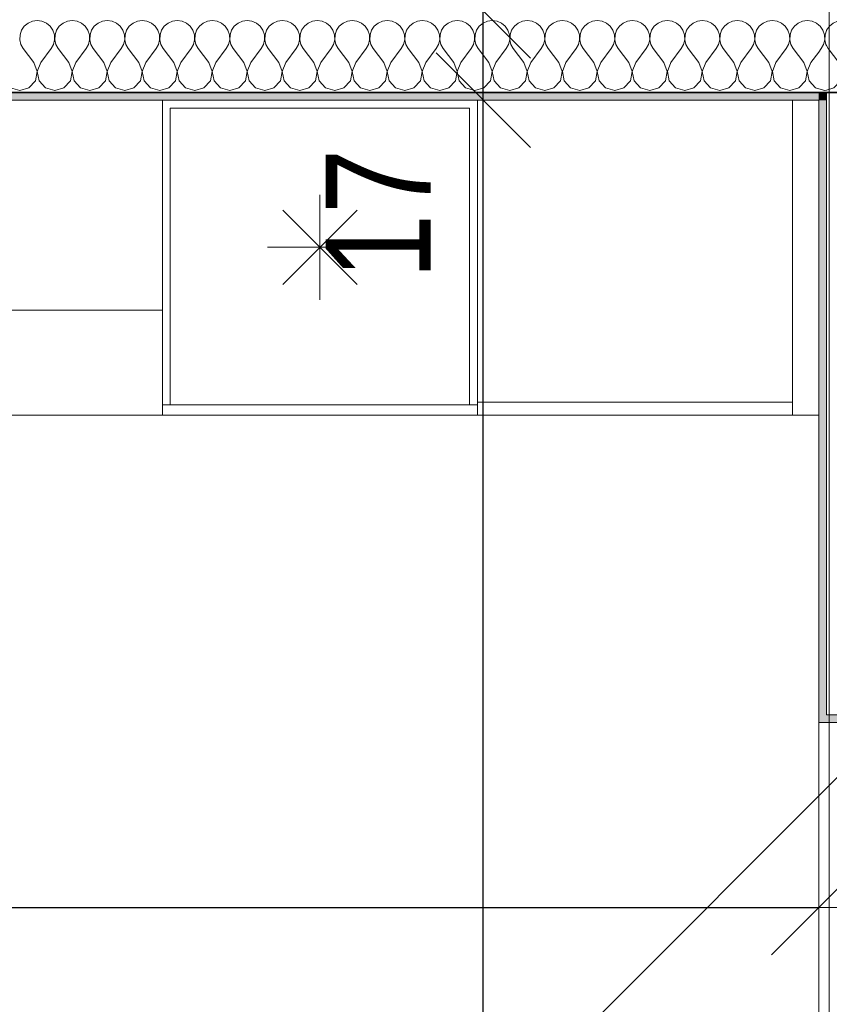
# Model space of a CAD drawing. Header units: centimetres. Extents: x -7.1 to 26.5, y -14.7 to 18.1.
# Tile 122 of 186: x 21.1 to 22.6, y 1.9 to 3.7. Entities that reach past the tile are written whole.
import ezdxf

# ---------------------------------------------------------------- set-up
doc = ezdxf.new("R2010")
doc.units = ezdxf.units.CM
doc.header["$LTSCALE"] = 10
doc.header["$PDMODE"] = 65
doc.linetypes.add('AUSGEZOGEN', pattern=[0])
for name, color, linetype in [('XR$1$010 Fenêtres', 7, 'Continuous'), ('XR$1$010 Murs extérieurs', 7, 'Continuous'), ('XR$1$010 Murs extérieurs – Lignes de séparation des couches', 7, 'Continuous'), ('XR$1$015 Murs intérieurs', 7, 'Continuous'), ('XR$1$015 Murs intérieurs – Lignes de séparation des couches', 7, 'Continuous'), ('XR$1$030 Chapes', 7, 'Continuous'), ('XR$1$065 Mobilier installé', 7, 'Continuous'), ('XR$1$080 Définition des locaux – Contour', 7, 'Continuous'), ('XR$2$105 Cotations100', 7, 'Continuous'), ('XR$3$010 Murs extérieurs – Hachures des composants', 7, 'Continuous'), ('XR$3$015 Murs intérieurs – Hachures des composants', 7, 'Continuous')]:
    doc.layers.add(name, color=color, linetype=linetype)
doc.styles.add('ARIAL', font='arial.ttf')
doc.dimstyles.new('DIMSTYLE_3', dxfattribs={"dimtxt": 0.2, "dimasz": 0.3, "dimexe": 0, "dimexo": 0, "dimgap": 0.1, "dimtad": 2, "dimrnd": 0.005, "dimzin": 4, "dimdsep": 46, "dimtxsty": 'ARIAL', "dimblk1": 'ALL_ML_STRICH', "dimblk2": 'ALL_ML_STRICH', "dimsah": 1, "dimcen": 0, "dimclrd": 7, "dimclre": 7, "dimclrt": 7, "dimadec": 0, "dimazin": 0, "dimtfac": 1, "dimtdec": 0, "dimtix": 1, "dimtmove": 2, "dimatfit": 3, "dimfxl": 0, "dimtzin": 0, "dimlwd": 0, "dimlwe": 18, "dimarcsym": 0})
doc.dimstyles.new('DIMSTYLE_7', dxfattribs={"dimtxt": 0.2, "dimasz": 0.3, "dimexe": 0, "dimexo": 0, "dimgap": 0.1, "dimtad": 2, "dimdec": 1, "dimlfac": 100, "dimrnd": 0.5, "dimzin": 4, "dimdsep": 46, "dimtxsty": 'ARIAL', "dimblk1": 'ALL_ML_STRICH', "dimblk2": 'ALL_ML_STRICH', "dimsah": 1, "dimcen": 0, "dimclrd": 7, "dimclre": 7, "dimclrt": 7, "dimadec": 0, "dimazin": 0, "dimtfac": 1, "dimtdec": 0, "dimtix": 1, "dimtmove": 2, "dimatfit": 3, "dimfxl": 0, "dimtvp": 1.2, "dimtzin": 0, "dimlwd": 0, "dimlwe": 18, "dimarcsym": 0})

# ---------------------------------------------------------------- blocks, each defined once
blk = doc.blocks.new('ALL_ML_STRICH')
at = {"color": 0, "linetype": 'ByBlock', "lineweight": -2}
for p, q in [((0, -0.5), (0, 0.5)), ((-0.3, -0.3), (0.3, 0.3)), ((-1, 0), (0.5, 0))]:
    blk.add_line(p, q, dxfattribs=at)
blk = doc.blocks.new('*D156')
at = {"layer": 'DEFPOINTS', "color": 7, "linetype": 'AUSGEZOGEN', "lineweight": 18, "transparency": 16777216}
for p in [(18.6318, 2.3555), (22.6218, 2.1433), (18.6318, 2.0461)]:
    blk.add_point(p, dxfattribs=at)
at = {"layer": 'XR$2$105 Cotations100', "color": 7, "linetype": 'AUSGEZOGEN', "lineweight": -2, "transparency": 16777216}
for p, q in [((18.6318, 2.6261), (18.6318, 2.0461)), ((18.6318, 2.0461), (22.6218, 2.0461)), ((22.6218, 2.0461), (22.6218, 2.0461))]:
    blk.add_line(p, q, dxfattribs=at)
at = {"layer": 'XR$2$105 Cotations100', "color": 7, "linetype": 'AUSGEZOGEN', "lineweight": 18, "transparency": 16777216, "xscale": 0.3, "yscale": 0.3, "zscale": 0.3, "rotation": 180}
blk.add_blockref('ALL_ML_STRICH', (18.6318, 2.0461), dxfattribs=at)
at = {"layer": 'XR$2$105 Cotations100', "color": 7, "linetype": 'AUSGEZOGEN', "lineweight": 18, "transparency": 16777216, "xscale": 0.3, "yscale": 0.3, "zscale": 0.3}
blk.add_blockref('ALL_ML_STRICH', (22.6218, 2.0461), dxfattribs=at)
at = {"layer": 'XR$2$105 Cotations100', "color": 7, "linetype": 'AUSGEZOGEN', "lineweight": 18, "transparency": 16777216, "insert": (20.6382, 2.2496), "char_height": 0.2, "width": 0.64, "attachment_point": 5, "style": 'ARIAL'}
blk.add_mtext('\\W0.80;\\A1;{\\A1;{3.99\\H0.132000;\\S^ ;}}', dxfattribs=at)
blk = doc.blocks.new('*D214')
at = {"layer": 'DEFPOINTS', "color": 7, "linetype": 'AUSGEZOGEN', "lineweight": 18, "transparency": 16777216}
for p in [(22.1052, 3.5835), (21.983, -3.6465), (22.0994, -3.6465)]:
    blk.add_point(p, dxfattribs=at)
at = {"layer": 'XR$2$105 Cotations100', "color": 7, "linetype": 'AUSGEZOGEN', "lineweight": -2, "transparency": 16777216}
for p, q in [((21.983, 3.5835), (21.983, 3.5835)), ((21.983, -3.6465), (21.983, 3.5835)), ((21.983, -3.6465), (21.983, -3.6465))]:
    blk.add_line(p, q, dxfattribs=at)
at = {"layer": 'XR$2$105 Cotations100', "color": 7, "linetype": 'AUSGEZOGEN', "lineweight": 18, "transparency": 16777216, "xscale": 0.3, "yscale": 0.3, "zscale": 0.3}
for p, rotation in [((21.983, 3.5835), 90), ((21.983, -3.6465), 270)]:
    blk.add_blockref('ALL_ML_STRICH', p, dxfattribs=dict(at, rotation=rotation))
at = {"layer": 'XR$2$105 Cotations100', "color": 7, "linetype": 'AUSGEZOGEN', "lineweight": 18, "transparency": 16777216, "insert": (21.7795, -0.0199), "char_height": 0.2, "width": 0.64, "attachment_point": 5, "rotation": 90, "style": 'ARIAL'}
blk.add_mtext('\\W0.80;\\A1;{\\A1;{7.23\\H0.132000;\\S^ ;}}', dxfattribs=at)
blk = doc.blocks.new('*D215')
at = {"layer": 'DEFPOINTS', "color": 7, "linetype": 'AUSGEZOGEN', "lineweight": 18, "transparency": 16777216}
for p in [(22.1359, 3.7535), (21.983, 3.5835), (22.1052, 3.5835)]:
    blk.add_point(p, dxfattribs=at)
at = {"layer": 'XR$2$105 Cotations100', "color": 7, "linetype": 'AUSGEZOGEN', "lineweight": -2, "transparency": 16777216}
for p, q in [((21.983, 3.7535), (21.983, 3.7535)), ((21.983, 3.5835), (21.983, 3.7535)), ((21.983, 3.5835), (21.983, 3.5835))]:
    blk.add_line(p, q, dxfattribs=at)
at = {"layer": 'XR$2$105 Cotations100', "color": 7, "linetype": 'AUSGEZOGEN', "lineweight": 18, "transparency": 16777216, "xscale": 0.3, "yscale": 0.3, "zscale": 0.3}
for p, rotation in [((21.983, 3.7535), 90), ((21.983, 3.5835), 270)]:
    blk.add_blockref('ALL_ML_STRICH', p, dxfattribs=dict(at, rotation=rotation))
at = {"layer": 'XR$2$105 Cotations100', "color": 7, "linetype": 'AUSGEZOGEN', "lineweight": 18, "transparency": 16777216, "insert": (21.783, 3.367), "char_height": 0.2, "width": 0.64, "attachment_point": 5, "rotation": 90, "style": 'ARIAL'}
blk.add_mtext('\\W0.80;\\A1;{\\A1;{17\\H0.132000;\\S^ ;}}', dxfattribs=at)
blk = doc.blocks.new('*D216')
at = {"layer": 'DEFPOINTS', "color": 7, "linetype": 'AUSGEZOGEN', "lineweight": 18, "transparency": 16777216}
for p in [(22.0127, 6.6135), (21.983, 3.7535), (22.1359, 3.7535)]:
    blk.add_point(p, dxfattribs=at)
at = {"layer": 'XR$2$105 Cotations100', "color": 7, "linetype": 'AUSGEZOGEN', "lineweight": -2, "transparency": 16777216}
for p, q in [((21.983, 6.6135), (21.983, 6.6135)), ((21.983, 3.7535), (21.983, 6.6135)), ((21.983, 3.7535), (21.983, 3.7535))]:
    blk.add_line(p, q, dxfattribs=at)
at = {"layer": 'XR$2$105 Cotations100', "color": 7, "linetype": 'AUSGEZOGEN', "lineweight": 18, "transparency": 16777216, "xscale": 0.3, "yscale": 0.3, "zscale": 0.3}
for p, rotation in [((21.983, 6.6135), 90), ((21.983, 3.7535), 270)]:
    blk.add_blockref('ALL_ML_STRICH', p, dxfattribs=dict(at, rotation=rotation))
at = {"layer": 'XR$2$105 Cotations100', "color": 7, "linetype": 'AUSGEZOGEN', "lineweight": 18, "transparency": 16777216, "insert": (21.7796, 5.1951), "char_height": 0.2, "width": 0.64, "attachment_point": 5, "rotation": 90, "style": 'ARIAL'}
blk.add_mtext('\\W0.80;\\A1;{\\A1;{2.86\\H0.132000;\\S^ ;}}', dxfattribs=at)
blk = doc.blocks.new('COMPLEXOBJECT_226')
at = {"layer": 'XR$3$015 Murs intérieurs – Hachures des composants', "color": 8, "linetype": 'AUSGEZOGEN', "lineweight": 13, "transparency": 33554687}
for p, q in [((22.6246, 3.7243), (22.6218, 3.7267)), ((22.6298, 3.7167), (22.6246, 3.7243)), ((22.6328, 3.708), (22.6298, 3.7167)), ((22.6368, 3.7165), (22.6339, 3.708)), ((22.6311, 3.6899), (22.6332, 3.6988)), ((22.6332, 3.6988), (22.6328, 3.708)), ((22.6339, 3.708), (22.6335, 3.6988)), ((22.6335, 3.6988), (22.6355, 3.6899)), ((22.6218, 3.6753), (22.6267, 3.6818)), ((22.6267, 3.6818), (22.6311, 3.6899)), ((22.6355, 3.6899), (22.6368, 3.6877)), ((22.6218, 3.6051), (22.6333, 3.6018)), ((22.6333, 3.6018), (22.6368, 3.6028))]:
    blk.add_line(p, q, dxfattribs=at)
blk = doc.blocks.new('COMPLEXOBJECT_227')
at = {"layer": 'XR$3$015 Murs intérieurs – Hachures des composants', "color": 8, "linetype": 'AUSGEZOGEN', "lineweight": 13, "transparency": 33554687}
for p, q in [((22.6576, 3.7339), (22.6491, 3.7302)), ((22.6667, 3.7352), (22.6576, 3.7339)), ((22.6758, 3.7339), (22.6667, 3.7352)), ((22.6768, 3.7335), (22.6758, 3.7339)), ((22.6369, 3.7167), (22.6368, 3.7165)), ((22.6421, 3.7243), (22.6369, 3.7167)), ((22.6491, 3.7302), (22.6421, 3.7243)), ((22.6368, 3.6877), (22.64, 3.6818)), ((22.66, 3.6552), (22.64, 3.6818)), ((22.6733, 3.6552), (22.6768, 3.6597)), ((22.6665, 3.6382), (22.66, 3.6552)), ((22.6631, 3.6203), (22.6665, 3.6382)), ((22.6733, 3.6552), (22.6668, 3.6382)), ((22.6668, 3.6382), (22.6702, 3.6203)), ((22.6509, 3.6068), (22.6631, 3.6203)), ((22.6702, 3.6203), (22.6768, 3.6131)), ((22.6368, 3.6028), (22.6509, 3.6068))]:
    blk.add_line(p, q, dxfattribs=at)
blk = doc.blocks.new('COMPLEXOBJECT_229')
at = {"layer": 'XR$3$015 Murs intérieurs – Hachures des composants', "color": 8, "linetype": 'AUSGEZOGEN', "lineweight": 13, "transparency": 33554687}
for p, q in [((21.1242, 3.7339), (21.1158, 3.7302)), ((21.1333, 3.7352), (21.1242, 3.7339)), ((21.1424, 3.7339), (21.1333, 3.7352)), ((21.1509, 3.7302), (21.1424, 3.7339)), ((21.1909, 3.7339), (21.1825, 3.7302)), ((21.2, 3.7352), (21.1909, 3.7339)), ((21.2091, 3.7339), (21.2, 3.7352)), ((21.2175, 3.7302), (21.2091, 3.7339)), ((21.2576, 3.7339), (21.2491, 3.7302)), ((21.2667, 3.7352), (21.2576, 3.7339)), ((21.2758, 3.7339), (21.2667, 3.7352)), ((21.2842, 3.7302), (21.2758, 3.7339)), ((21.3242, 3.7339), (21.3158, 3.7302)), ((21.3333, 3.7352), (21.3242, 3.7339)), ((21.3424, 3.7339), (21.3333, 3.7352)), ((21.3509, 3.7302), (21.3424, 3.7339)), ((21.3909, 3.7339), (21.3825, 3.7302)), ((21.4, 3.7352), (21.3909, 3.7339)), ((21.4091, 3.7339), (21.4, 3.7352)), ((21.4175, 3.7302), (21.4091, 3.7339)), ((21.4576, 3.7339), (21.4491, 3.7302)), ((21.4667, 3.7352), (21.4576, 3.7339)), ((21.4758, 3.7339), (21.4667, 3.7352)), ((21.4842, 3.7302), (21.4758, 3.7339)), ((21.5242, 3.7339), (21.5158, 3.7302)), ((21.5333, 3.7352), (21.5242, 3.7339)), ((21.5424, 3.7339), (21.5333, 3.7352)), ((21.5509, 3.7302), (21.5424, 3.7339)), ((21.5909, 3.7339), (21.5825, 3.7302)), ((21.6, 3.7352), (21.5909, 3.7339)), ((21.6091, 3.7339), (21.6, 3.7352)), ((21.6175, 3.7302), (21.6091, 3.7339)), ((21.6576, 3.7339), (21.6491, 3.7302)), ((21.6667, 3.7352), (21.6576, 3.7339)), ((21.6758, 3.7339), (21.6667, 3.7352)), ((21.6842, 3.7302), (21.6758, 3.7339)), ((21.7242, 3.7339), (21.7158, 3.7302)), ((21.7333, 3.7352), (21.7242, 3.7339)), ((21.7424, 3.7339), (21.7333, 3.7352)), ((21.7509, 3.7302), (21.7424, 3.7339)), ((21.7909, 3.7339), (21.7825, 3.7302)), ((21.8, 3.7352), (21.7909, 3.7339)), ((21.8091, 3.7339), (21.8, 3.7352)), ((21.8175, 3.7302), (21.8091, 3.7339)), ((21.8576, 3.7339), (21.8491, 3.7302)), ((21.8667, 3.7352), (21.8576, 3.7339)), ((21.8758, 3.7339), (21.8667, 3.7352)), ((21.8842, 3.7302), (21.8758, 3.7339)), ((21.9242, 3.7339), (21.9158, 3.7302)), ((21.9333, 3.7352), (21.9242, 3.7339)), ((21.9424, 3.7339), (21.9333, 3.7352)), ((21.9509, 3.7302), (21.9424, 3.7339)), ((21.9909, 3.7339), (21.9825, 3.7302)), ((22, 3.7352), (21.9909, 3.7339)), ((22.0091, 3.7339), (22, 3.7352)), ((22.0175, 3.7302), (22.0091, 3.7339)), ((22.0576, 3.7339), (22.0491, 3.7302)), ((22.0667, 3.7352), (22.0576, 3.7339)), ((22.0758, 3.7339), (22.0667, 3.7352)), ((22.0842, 3.7302), (22.0758, 3.7339)), ((22.1242, 3.7339), (22.1158, 3.7302)), ((22.1333, 3.7352), (22.1242, 3.7339)), ((22.1424, 3.7339), (22.1333, 3.7352)), ((22.1509, 3.7302), (22.1424, 3.7339)), ((22.1909, 3.7339), (22.1825, 3.7302)), ((22.2, 3.7352), (22.1909, 3.7339)), ((22.2091, 3.7339), (22.2, 3.7352)), ((22.2175, 3.7302), (22.2091, 3.7339)), ((22.2576, 3.7339), (22.2491, 3.7302)), ((22.2667, 3.7352), (22.2576, 3.7339)), ((22.2758, 3.7339), (22.2667, 3.7352)), ((22.2842, 3.7302), (22.2758, 3.7339)), ((22.3242, 3.7339), (22.3158, 3.7302)), ((22.3333, 3.7352), (22.3242, 3.7339)), ((22.3424, 3.7339), (22.3333, 3.7352)), ((22.3509, 3.7302), (22.3424, 3.7339)), ((22.3909, 3.7339), (22.3825, 3.7302)), ((22.4, 3.7352), (22.3909, 3.7339)), ((22.4091, 3.7339), (22.4, 3.7352)), ((22.4175, 3.7302), (22.4091, 3.7339)), ((22.4576, 3.7339), (22.4491, 3.7302)), ((22.4667, 3.7352), (22.4576, 3.7339)), ((22.4758, 3.7339), (22.4667, 3.7352)), ((22.4842, 3.7302), (22.4758, 3.7339)), ((22.5242, 3.7339), (22.5158, 3.7302)), ((22.5333, 3.7352), (22.5242, 3.7339)), ((22.5424, 3.7339), (22.5333, 3.7352)), ((22.5509, 3.7302), (22.5424, 3.7339)), ((22.5909, 3.7339), (22.5825, 3.7302)), ((22.6, 3.7352), (22.5909, 3.7339)), ((22.6091, 3.7339), (22.6, 3.7352)), ((22.6175, 3.7302), (22.6091, 3.7339)), ((21.1035, 3.7167), (21.1006, 3.708)), ((21.1087, 3.7243), (21.1035, 3.7167)), ((21.1158, 3.7302), (21.1087, 3.7243)), ((21.1579, 3.7243), (21.1509, 3.7302)), ((21.1631, 3.7167), (21.1579, 3.7243)), ((21.1661, 3.708), (21.1631, 3.7167)), ((21.1702, 3.7167), (21.1672, 3.708)), ((21.1754, 3.7243), (21.1702, 3.7167)), ((21.1825, 3.7302), (21.1754, 3.7243)), ((21.2246, 3.7243), (21.2175, 3.7302)), ((21.2298, 3.7167), (21.2246, 3.7243)), ((21.2328, 3.708), (21.2298, 3.7167)), ((21.2369, 3.7167), (21.2339, 3.708)), ((21.2421, 3.7243), (21.2369, 3.7167)), ((21.2491, 3.7302), (21.2421, 3.7243)), ((21.2913, 3.7243), (21.2842, 3.7302)), ((21.2965, 3.7167), (21.2913, 3.7243)), ((21.2994, 3.708), (21.2965, 3.7167)), ((21.3035, 3.7167), (21.3006, 3.708)), ((21.3087, 3.7243), (21.3035, 3.7167)), ((21.3158, 3.7302), (21.3087, 3.7243)), ((21.3579, 3.7243), (21.3509, 3.7302)), ((21.3631, 3.7167), (21.3579, 3.7243)), ((21.3661, 3.708), (21.3631, 3.7167)), ((21.3702, 3.7167), (21.3672, 3.708)), ((21.3754, 3.7243), (21.3702, 3.7167)), ((21.3825, 3.7302), (21.3754, 3.7243)), ((21.4246, 3.7243), (21.4175, 3.7302)), ((21.4298, 3.7167), (21.4246, 3.7243)), ((21.4328, 3.708), (21.4298, 3.7167)), ((21.4369, 3.7167), (21.4339, 3.708)), ((21.4421, 3.7243), (21.4369, 3.7167)), ((21.4491, 3.7302), (21.4421, 3.7243)), ((21.4913, 3.7243), (21.4842, 3.7302)), ((21.4965, 3.7167), (21.4913, 3.7243)), ((21.4994, 3.708), (21.4965, 3.7167)), ((21.5035, 3.7167), (21.5006, 3.708)), ((21.5087, 3.7243), (21.5035, 3.7167)), ((21.5158, 3.7302), (21.5087, 3.7243)), ((21.5579, 3.7243), (21.5509, 3.7302)), ((21.5631, 3.7167), (21.5579, 3.7243)), ((21.5661, 3.708), (21.5631, 3.7167)), ((21.5702, 3.7167), (21.5672, 3.708)), ((21.5754, 3.7243), (21.5702, 3.7167)), ((21.5825, 3.7302), (21.5754, 3.7243)), ((21.6246, 3.7243), (21.6175, 3.7302)), ((21.6298, 3.7167), (21.6246, 3.7243)), ((21.6328, 3.708), (21.6298, 3.7167)), ((21.6369, 3.7167), (21.6339, 3.708)), ((21.6421, 3.7243), (21.6369, 3.7167)), ((21.6491, 3.7302), (21.6421, 3.7243)), ((21.6913, 3.7243), (21.6842, 3.7302)), ((21.6965, 3.7167), (21.6913, 3.7243)), ((21.6994, 3.708), (21.6965, 3.7167)), ((21.7035, 3.7167), (21.7006, 3.708)), ((21.7087, 3.7243), (21.7035, 3.7167)), ((21.7158, 3.7302), (21.7087, 3.7243)), ((21.7579, 3.7243), (21.7509, 3.7302)), ((21.7631, 3.7167), (21.7579, 3.7243)), ((21.7661, 3.708), (21.7631, 3.7167)), ((21.7702, 3.7167), (21.7672, 3.708)), ((21.7754, 3.7243), (21.7702, 3.7167)), ((21.7825, 3.7302), (21.7754, 3.7243)), ((21.8246, 3.7243), (21.8175, 3.7302)), ((21.8298, 3.7167), (21.8246, 3.7243)), ((21.8328, 3.708), (21.8298, 3.7167)), ((21.8369, 3.7167), (21.8339, 3.708)), ((21.8421, 3.7243), (21.8369, 3.7167)), ((21.8491, 3.7302), (21.8421, 3.7243)), ((21.8913, 3.7243), (21.8842, 3.7302)), ((21.8965, 3.7167), (21.8913, 3.7243)), ((21.8994, 3.708), (21.8965, 3.7167)), ((21.9035, 3.7167), (21.9006, 3.708)), ((21.9087, 3.7243), (21.9035, 3.7167)), ((21.9158, 3.7302), (21.9087, 3.7243)), ((21.9579, 3.7243), (21.9509, 3.7302)), ((21.9631, 3.7167), (21.9579, 3.7243)), ((21.9661, 3.708), (21.9631, 3.7167)), ((21.9702, 3.7167), (21.9672, 3.708)), ((21.9754, 3.7243), (21.9702, 3.7167)), ((21.9825, 3.7302), (21.9754, 3.7243)), ((22.0246, 3.7243), (22.0175, 3.7302)), ((22.0298, 3.7167), (22.0246, 3.7243)), ((22.0328, 3.708), (22.0298, 3.7167)), ((22.0369, 3.7167), (22.0339, 3.708)), ((22.0421, 3.7243), (22.0369, 3.7167)), ((22.0491, 3.7302), (22.0421, 3.7243)), ((22.0913, 3.7243), (22.0842, 3.7302)), ((22.0965, 3.7167), (22.0913, 3.7243)), ((22.0994, 3.708), (22.0965, 3.7167)), ((22.1035, 3.7167), (22.1006, 3.708)), ((22.1087, 3.7243), (22.1035, 3.7167)), ((22.1158, 3.7302), (22.1087, 3.7243)), ((22.1579, 3.7243), (22.1509, 3.7302)), ((22.1631, 3.7167), (22.1579, 3.7243)), ((22.1661, 3.708), (22.1631, 3.7167)), ((22.1702, 3.7167), (22.1672, 3.708)), ((22.1754, 3.7243), (22.1702, 3.7167)), ((22.1825, 3.7302), (22.1754, 3.7243)), ((22.2246, 3.7243), (22.2175, 3.7302)), ((22.2298, 3.7167), (22.2246, 3.7243)), ((22.2328, 3.708), (22.2298, 3.7167)), ((22.2369, 3.7167), (22.2339, 3.708)), ((22.2421, 3.7243), (22.2369, 3.7167)), ((22.2491, 3.7302), (22.2421, 3.7243)), ((22.2913, 3.7243), (22.2842, 3.7302)), ((22.2965, 3.7167), (22.2913, 3.7243)), ((22.2994, 3.708), (22.2965, 3.7167)), ((22.3035, 3.7167), (22.3006, 3.708)), ((22.3087, 3.7243), (22.3035, 3.7167)), ((22.3158, 3.7302), (22.3087, 3.7243)), ((22.3579, 3.7243), (22.3509, 3.7302)), ((22.3631, 3.7167), (22.3579, 3.7243)), ((22.3661, 3.708), (22.3631, 3.7167)), ((22.3702, 3.7167), (22.3672, 3.708)), ((22.3754, 3.7243), (22.3702, 3.7167)), ((22.3825, 3.7302), (22.3754, 3.7243)), ((22.4246, 3.7243), (22.4175, 3.7302)), ((22.4298, 3.7167), (22.4246, 3.7243)), ((22.4328, 3.708), (22.4298, 3.7167)), ((22.4369, 3.7167), (22.4339, 3.708)), ((22.4421, 3.7243), (22.4369, 3.7167)), ((22.4491, 3.7302), (22.4421, 3.7243)), ((22.4913, 3.7243), (22.4842, 3.7302)), ((22.4965, 3.7167), (22.4913, 3.7243)), ((22.4994, 3.708), (22.4965, 3.7167)), ((22.5035, 3.7167), (22.5006, 3.708)), ((22.5087, 3.7243), (22.5035, 3.7167)), ((22.5158, 3.7302), (22.5087, 3.7243)), ((22.5579, 3.7243), (22.5509, 3.7302)), ((22.5631, 3.7167), (22.5579, 3.7243)), ((22.5661, 3.708), (22.5631, 3.7167)), ((22.5702, 3.7167), (22.5672, 3.708)), ((22.5754, 3.7243), (22.5702, 3.7167)), ((22.5825, 3.7302), (22.5754, 3.7243)), ((22.6218, 3.7267), (22.6175, 3.7302)), ((21.1006, 3.708), (21.1001, 3.6988)), ((21.1001, 3.6988), (21.1022, 3.6899)), ((21.1645, 3.6899), (21.1665, 3.6988)), ((21.1665, 3.6988), (21.1661, 3.708)), ((21.1672, 3.708), (21.1668, 3.6988)), ((21.1668, 3.6988), (21.1689, 3.6899)), ((21.2311, 3.6899), (21.2332, 3.6988)), ((21.2332, 3.6988), (21.2328, 3.708)), ((21.2339, 3.708), (21.2335, 3.6988)), ((21.2335, 3.6988), (21.2355, 3.6899)), ((21.2978, 3.6899), (21.2999, 3.6988)), ((21.2999, 3.6988), (21.2994, 3.708)), ((21.3006, 3.708), (21.3001, 3.6988)), ((21.3001, 3.6988), (21.3022, 3.6899)), ((21.3645, 3.6899), (21.3665, 3.6988)), ((21.3665, 3.6988), (21.3661, 3.708)), ((21.3672, 3.708), (21.3668, 3.6988)), ((21.3668, 3.6988), (21.3689, 3.6899)), ((21.4311, 3.6899), (21.4332, 3.6988)), ((21.4332, 3.6988), (21.4328, 3.708)), ((21.4339, 3.708), (21.4335, 3.6988)), ((21.4335, 3.6988), (21.4355, 3.6899)), ((21.4978, 3.6899), (21.4999, 3.6988)), ((21.4999, 3.6988), (21.4994, 3.708)), ((21.5006, 3.708), (21.5001, 3.6988)), ((21.5001, 3.6988), (21.5022, 3.6899)), ((21.5645, 3.6899), (21.5665, 3.6988)), ((21.5665, 3.6988), (21.5661, 3.708)), ((21.5672, 3.708), (21.5668, 3.6988)), ((21.5668, 3.6988), (21.5689, 3.6899)), ((21.6311, 3.6899), (21.6332, 3.6988)), ((21.6332, 3.6988), (21.6328, 3.708)), ((21.6339, 3.708), (21.6335, 3.6988)), ((21.6335, 3.6988), (21.6355, 3.6899)), ((21.6978, 3.6899), (21.6999, 3.6988)), ((21.6999, 3.6988), (21.6994, 3.708)), ((21.7006, 3.708), (21.7001, 3.6988)), ((21.7001, 3.6988), (21.7022, 3.6899)), ((21.7645, 3.6899), (21.7665, 3.6988)), ((21.7665, 3.6988), (21.7661, 3.708)), ((21.7672, 3.708), (21.7668, 3.6988)), ((21.7668, 3.6988), (21.7689, 3.6899)), ((21.8311, 3.6899), (21.8332, 3.6988)), ((21.8332, 3.6988), (21.8328, 3.708)), ((21.8339, 3.708), (21.8335, 3.6988)), ((21.8335, 3.6988), (21.8355, 3.6899)), ((21.8978, 3.6899), (21.8999, 3.6988)), ((21.8999, 3.6988), (21.8994, 3.708)), ((21.9006, 3.708), (21.9001, 3.6988)), ((21.9001, 3.6988), (21.9022, 3.6899)), ((21.9645, 3.6899), (21.9665, 3.6988)), ((21.9665, 3.6988), (21.9661, 3.708)), ((21.9672, 3.708), (21.9668, 3.6988)), ((21.9668, 3.6988), (21.9689, 3.6899)), ((22.0311, 3.6899), (22.0332, 3.6988)), ((22.0332, 3.6988), (22.0328, 3.708)), ((22.0339, 3.708), (22.0335, 3.6988)), ((22.0335, 3.6988), (22.0355, 3.6899)), ((22.0978, 3.6899), (22.0999, 3.6988)), ((22.0999, 3.6988), (22.0994, 3.708)), ((22.1006, 3.708), (22.1001, 3.6988)), ((22.1001, 3.6988), (22.1022, 3.6899)), ((22.1645, 3.6899), (22.1665, 3.6988)), ((22.1665, 3.6988), (22.1661, 3.708)), ((22.1672, 3.708), (22.1668, 3.6988)), ((22.1668, 3.6988), (22.1689, 3.6899)), ((22.2311, 3.6899), (22.2332, 3.6988)), ((22.2332, 3.6988), (22.2328, 3.708)), ((22.2339, 3.708), (22.2335, 3.6988)), ((22.2335, 3.6988), (22.2355, 3.6899)), ((22.2978, 3.6899), (22.2999, 3.6988)), ((22.2999, 3.6988), (22.2994, 3.708)), ((22.3006, 3.708), (22.3001, 3.6988)), ((22.3001, 3.6988), (22.3022, 3.6899)), ((22.3645, 3.6899), (22.3665, 3.6988)), ((22.3665, 3.6988), (22.3661, 3.708)), ((22.3672, 3.708), (22.3668, 3.6988)), ((22.3668, 3.6988), (22.3689, 3.6899)), ((22.4311, 3.6899), (22.4332, 3.6988)), ((22.4332, 3.6988), (22.4328, 3.708)), ((22.4339, 3.708), (22.4335, 3.6988)), ((22.4335, 3.6988), (22.4355, 3.6899)), ((22.4978, 3.6899), (22.4999, 3.6988)), ((22.4999, 3.6988), (22.4994, 3.708)), ((22.5006, 3.708), (22.5001, 3.6988)), ((22.5001, 3.6988), (22.5022, 3.6899)), ((22.5645, 3.6899), (22.5665, 3.6988)), ((22.5665, 3.6988), (22.5661, 3.708)), ((22.5672, 3.708), (22.5668, 3.6988)), ((22.5668, 3.6988), (22.5689, 3.6899)), ((21.1022, 3.6899), (21.1067, 3.6818)), ((21.1267, 3.6552), (21.1067, 3.6818)), ((21.14, 3.6552), (21.16, 3.6818)), ((21.16, 3.6818), (21.1645, 3.6899)), ((21.1689, 3.6899), (21.1733, 3.6818)), ((21.1933, 3.6552), (21.1733, 3.6818)), ((21.2067, 3.6552), (21.2267, 3.6818)), ((21.2267, 3.6818), (21.2311, 3.6899)), ((21.2355, 3.6899), (21.24, 3.6818)), ((21.26, 3.6552), (21.24, 3.6818)), ((21.2733, 3.6552), (21.2933, 3.6818)), ((21.2933, 3.6818), (21.2978, 3.6899)), ((21.3022, 3.6899), (21.3067, 3.6818)), ((21.3267, 3.6552), (21.3067, 3.6818)), ((21.34, 3.6552), (21.36, 3.6818)), ((21.36, 3.6818), (21.3645, 3.6899)), ((21.3689, 3.6899), (21.3733, 3.6818)), ((21.3933, 3.6552), (21.3733, 3.6818)), ((21.4067, 3.6552), (21.4267, 3.6818)), ((21.4267, 3.6818), (21.4311, 3.6899)), ((21.4355, 3.6899), (21.44, 3.6818)), ((21.46, 3.6552), (21.44, 3.6818)), ((21.4733, 3.6552), (21.4933, 3.6818)), ((21.4933, 3.6818), (21.4978, 3.6899)), ((21.5022, 3.6899), (21.5067, 3.6818)), ((21.5267, 3.6552), (21.5067, 3.6818)), ((21.54, 3.6552), (21.56, 3.6818)), ((21.56, 3.6818), (21.5645, 3.6899)), ((21.5689, 3.6899), (21.5733, 3.6818)), ((21.5933, 3.6552), (21.5733, 3.6818)), ((21.6067, 3.6552), (21.6267, 3.6818)), ((21.6267, 3.6818), (21.6311, 3.6899)), ((21.6355, 3.6899), (21.64, 3.6818)), ((21.66, 3.6552), (21.64, 3.6818)), ((21.6733, 3.6552), (21.6933, 3.6818)), ((21.6933, 3.6818), (21.6978, 3.6899)), ((21.7022, 3.6899), (21.7067, 3.6818)), ((21.7267, 3.6552), (21.7067, 3.6818)), ((21.74, 3.6552), (21.76, 3.6818)), ((21.76, 3.6818), (21.7645, 3.6899)), ((21.7689, 3.6899), (21.7733, 3.6818)), ((21.7933, 3.6552), (21.7733, 3.6818)), ((21.8067, 3.6552), (21.8267, 3.6818)), ((21.8267, 3.6818), (21.8311, 3.6899)), ((21.8355, 3.6899), (21.84, 3.6818)), ((21.86, 3.6552), (21.84, 3.6818)), ((21.8733, 3.6552), (21.8933, 3.6818)), ((21.8933, 3.6818), (21.8978, 3.6899)), ((21.9022, 3.6899), (21.9067, 3.6818)), ((21.9267, 3.6552), (21.9067, 3.6818)), ((21.94, 3.6552), (21.96, 3.6818)), ((21.96, 3.6818), (21.9645, 3.6899)), ((21.9689, 3.6899), (21.9733, 3.6818)), ((21.9933, 3.6552), (21.9733, 3.6818)), ((22.0067, 3.6552), (22.0267, 3.6818)), ((22.0267, 3.6818), (22.0311, 3.6899)), ((22.0355, 3.6899), (22.04, 3.6818)), ((22.06, 3.6552), (22.04, 3.6818)), ((22.0733, 3.6552), (22.0933, 3.6818)), ((22.0933, 3.6818), (22.0978, 3.6899)), ((22.1022, 3.6899), (22.1067, 3.6818)), ((22.1267, 3.6552), (22.1067, 3.6818)), ((22.14, 3.6552), (22.16, 3.6818)), ((22.16, 3.6818), (22.1645, 3.6899)), ((22.1689, 3.6899), (22.1733, 3.6818)), ((22.1933, 3.6552), (22.1733, 3.6818)), ((22.2067, 3.6552), (22.2267, 3.6818)), ((22.2267, 3.6818), (22.2311, 3.6899)), ((22.2355, 3.6899), (22.24, 3.6818)), ((22.26, 3.6552), (22.24, 3.6818)), ((22.2733, 3.6552), (22.2933, 3.6818)), ((22.2933, 3.6818), (22.2978, 3.6899)), ((22.3022, 3.6899), (22.3067, 3.6818)), ((22.3267, 3.6552), (22.3067, 3.6818)), ((22.34, 3.6552), (22.36, 3.6818)), ((22.36, 3.6818), (22.3645, 3.6899)), ((22.3689, 3.6899), (22.3733, 3.6818)), ((22.3933, 3.6552), (22.3733, 3.6818)), ((22.4067, 3.6552), (22.4267, 3.6818)), ((22.4267, 3.6818), (22.4311, 3.6899)), ((22.4355, 3.6899), (22.44, 3.6818)), ((22.46, 3.6552), (22.44, 3.6818)), ((22.4733, 3.6552), (22.4933, 3.6818)), ((22.4933, 3.6818), (22.4978, 3.6899)), ((22.5022, 3.6899), (22.5067, 3.6818)), ((22.5267, 3.6552), (22.5067, 3.6818)), ((22.54, 3.6552), (22.56, 3.6818)), ((22.56, 3.6818), (22.5645, 3.6899)), ((22.5689, 3.6899), (22.5733, 3.6818)), ((22.5933, 3.6552), (22.5733, 3.6818)), ((22.6067, 3.6552), (22.6218, 3.6753)), ((21.1332, 3.6382), (21.1267, 3.6552)), ((21.1298, 3.6203), (21.1332, 3.6382)), ((21.14, 3.6552), (21.1335, 3.6382)), ((21.1335, 3.6382), (21.1369, 3.6203)), ((21.1999, 3.6382), (21.1933, 3.6552)), ((21.1965, 3.6203), (21.1999, 3.6382)), ((21.2067, 3.6552), (21.2001, 3.6382)), ((21.2001, 3.6382), (21.2035, 3.6203)), ((21.2665, 3.6382), (21.26, 3.6552)), ((21.2631, 3.6203), (21.2665, 3.6382)), ((21.2733, 3.6552), (21.2668, 3.6382)), ((21.2668, 3.6382), (21.2702, 3.6203)), ((21.3332, 3.6382), (21.3267, 3.6552)), ((21.3298, 3.6203), (21.3332, 3.6382)), ((21.34, 3.6552), (21.3335, 3.6382)), ((21.3335, 3.6382), (21.3369, 3.6203)), ((21.3999, 3.6382), (21.3933, 3.6552)), ((21.3965, 3.6203), (21.3999, 3.6382)), ((21.4067, 3.6552), (21.4001, 3.6382)), ((21.4001, 3.6382), (21.4035, 3.6203)), ((21.4665, 3.6382), (21.46, 3.6552)), ((21.4631, 3.6203), (21.4665, 3.6382)), ((21.4733, 3.6552), (21.4668, 3.6382)), ((21.4668, 3.6382), (21.4702, 3.6203)), ((21.5332, 3.6382), (21.5267, 3.6552)), ((21.5298, 3.6203), (21.5332, 3.6382)), ((21.54, 3.6552), (21.5335, 3.6382)), ((21.5335, 3.6382), (21.5369, 3.6203)), ((21.5999, 3.6382), (21.5933, 3.6552)), ((21.5965, 3.6203), (21.5999, 3.6382)), ((21.6067, 3.6552), (21.6001, 3.6382)), ((21.6001, 3.6382), (21.6035, 3.6203)), ((21.6665, 3.6382), (21.66, 3.6552)), ((21.6631, 3.6203), (21.6665, 3.6382)), ((21.6733, 3.6552), (21.6668, 3.6382)), ((21.6668, 3.6382), (21.6702, 3.6203)), ((21.7332, 3.6382), (21.7267, 3.6552)), ((21.7298, 3.6203), (21.7332, 3.6382)), ((21.74, 3.6552), (21.7335, 3.6382)), ((21.7335, 3.6382), (21.7369, 3.6203)), ((21.7999, 3.6382), (21.7933, 3.6552)), ((21.7965, 3.6203), (21.7999, 3.6382)), ((21.8067, 3.6552), (21.8001, 3.6382)), ((21.8001, 3.6382), (21.8035, 3.6203)), ((21.8665, 3.6382), (21.86, 3.6552)), ((21.8631, 3.6203), (21.8665, 3.6382)), ((21.8733, 3.6552), (21.8668, 3.6382)), ((21.8668, 3.6382), (21.8702, 3.6203)), ((21.9332, 3.6382), (21.9267, 3.6552)), ((21.9298, 3.6203), (21.9332, 3.6382)), ((21.94, 3.6552), (21.9335, 3.6382)), ((21.9335, 3.6382), (21.9369, 3.6203)), ((21.9999, 3.6382), (21.9933, 3.6552)), ((21.9965, 3.6203), (21.9999, 3.6382)), ((22.0067, 3.6552), (22.0001, 3.6382)), ((22.0001, 3.6382), (22.0035, 3.6203)), ((22.0665, 3.6382), (22.06, 3.6552)), ((22.0631, 3.6203), (22.0665, 3.6382)), ((22.0733, 3.6552), (22.0668, 3.6382)), ((22.0668, 3.6382), (22.0702, 3.6203)), ((22.1332, 3.6382), (22.1267, 3.6552)), ((22.1298, 3.6203), (22.1332, 3.6382)), ((22.14, 3.6552), (22.1335, 3.6382)), ((22.1335, 3.6382), (22.1369, 3.6203)), ((22.1999, 3.6382), (22.1933, 3.6552)), ((22.1965, 3.6203), (22.1999, 3.6382)), ((22.2067, 3.6552), (22.2001, 3.6382)), ((22.2001, 3.6382), (22.2035, 3.6203)), ((22.2665, 3.6382), (22.26, 3.6552)), ((22.2631, 3.6203), (22.2665, 3.6382)), ((22.2733, 3.6552), (22.2668, 3.6382)), ((22.2668, 3.6382), (22.2702, 3.6203)), ((22.3332, 3.6382), (22.3267, 3.6552)), ((22.3298, 3.6203), (22.3332, 3.6382)), ((22.34, 3.6552), (22.3335, 3.6382)), ((22.3335, 3.6382), (22.3369, 3.6203)), ((22.3999, 3.6382), (22.3933, 3.6552)), ((22.3965, 3.6203), (22.3999, 3.6382)), ((22.4067, 3.6552), (22.4001, 3.6382)), ((22.4001, 3.6382), (22.4035, 3.6203)), ((22.4665, 3.6382), (22.46, 3.6552)), ((22.4631, 3.6203), (22.4665, 3.6382)), ((22.4733, 3.6552), (22.4668, 3.6382)), ((22.4668, 3.6382), (22.4702, 3.6203)), ((22.5332, 3.6382), (22.5267, 3.6552)), ((22.5298, 3.6203), (22.5332, 3.6382)), ((22.54, 3.6552), (22.5335, 3.6382)), ((22.5335, 3.6382), (22.5369, 3.6203)), ((22.5999, 3.6382), (22.5933, 3.6552)), ((22.5965, 3.6203), (22.5999, 3.6382)), ((22.6067, 3.6552), (22.6001, 3.6382)), ((22.6001, 3.6382), (22.6035, 3.6203)), ((21.1175, 3.6068), (21.1298, 3.6203)), ((21.1369, 3.6203), (21.1491, 3.6068)), ((21.1842, 3.6068), (21.1965, 3.6203)), ((21.2035, 3.6203), (21.2158, 3.6068)), ((21.2509, 3.6068), (21.2631, 3.6203)), ((21.2702, 3.6203), (21.2825, 3.6068)), ((21.3175, 3.6068), (21.3298, 3.6203)), ((21.3369, 3.6203), (21.3491, 3.6068)), ((21.3842, 3.6068), (21.3965, 3.6203)), ((21.4035, 3.6203), (21.4158, 3.6068)), ((21.4509, 3.6068), (21.4631, 3.6203)), ((21.4702, 3.6203), (21.4825, 3.6068)), ((21.5175, 3.6068), (21.5298, 3.6203)), ((21.5369, 3.6203), (21.5491, 3.6068)), ((21.5842, 3.6068), (21.5965, 3.6203)), ((21.6035, 3.6203), (21.6158, 3.6068)), ((21.6509, 3.6068), (21.6631, 3.6203)), ((21.6702, 3.6203), (21.6825, 3.6068)), ((21.7175, 3.6068), (21.7298, 3.6203)), ((21.7369, 3.6203), (21.7491, 3.6068)), ((21.7842, 3.6068), (21.7965, 3.6203)), ((21.8035, 3.6203), (21.8158, 3.6068)), ((21.8509, 3.6068), (21.8631, 3.6203)), ((21.8702, 3.6203), (21.8825, 3.6068)), ((21.9175, 3.6068), (21.9298, 3.6203)), ((21.9369, 3.6203), (21.9491, 3.6068)), ((21.9842, 3.6068), (21.9965, 3.6203)), ((22.0035, 3.6203), (22.0158, 3.6068)), ((22.0509, 3.6068), (22.0631, 3.6203)), ((22.0702, 3.6203), (22.0825, 3.6068)), ((22.1175, 3.6068), (22.1298, 3.6203)), ((22.1369, 3.6203), (22.1491, 3.6068)), ((22.1842, 3.6068), (22.1965, 3.6203)), ((22.2035, 3.6203), (22.2158, 3.6068)), ((22.2509, 3.6068), (22.2631, 3.6203)), ((22.2702, 3.6203), (22.2825, 3.6068)), ((22.3175, 3.6068), (22.3298, 3.6203)), ((22.3369, 3.6203), (22.3491, 3.6068)), ((22.3842, 3.6068), (22.3965, 3.6203)), ((22.4035, 3.6203), (22.4158, 3.6068)), ((22.4509, 3.6068), (22.4631, 3.6203)), ((22.4702, 3.6203), (22.4825, 3.6068)), ((22.5175, 3.6068), (22.5298, 3.6203)), ((22.5369, 3.6203), (22.5491, 3.6068)), ((22.5842, 3.6068), (22.5965, 3.6203)), ((22.6035, 3.6203), (22.6158, 3.6068)), ((21.0825, 3.6068), (21.1, 3.6018)), ((21.1, 3.6018), (21.1175, 3.6068)), ((21.1491, 3.6068), (21.1667, 3.6018)), ((21.1667, 3.6018), (21.1842, 3.6068)), ((21.2158, 3.6068), (21.2333, 3.6018)), ((21.2333, 3.6018), (21.2509, 3.6068)), ((21.2825, 3.6068), (21.3, 3.6018)), ((21.3, 3.6018), (21.3175, 3.6068)), ((21.3491, 3.6068), (21.3667, 3.6018)), ((21.3667, 3.6018), (21.3842, 3.6068)), ((21.4158, 3.6068), (21.4333, 3.6018)), ((21.4333, 3.6018), (21.4509, 3.6068)), ((21.4825, 3.6068), (21.5, 3.6018)), ((21.5, 3.6018), (21.5175, 3.6068)), ((21.5491, 3.6068), (21.5667, 3.6018)), ((21.5667, 3.6018), (21.5842, 3.6068)), ((21.6158, 3.6068), (21.6333, 3.6018)), ((21.6333, 3.6018), (21.6509, 3.6068)), ((21.6825, 3.6068), (21.7, 3.6018)), ((21.7, 3.6018), (21.7175, 3.6068)), ((21.7491, 3.6068), (21.7667, 3.6018)), ((21.7667, 3.6018), (21.7842, 3.6068)), ((21.8158, 3.6068), (21.8333, 3.6018)), ((21.8333, 3.6018), (21.8509, 3.6068)), ((21.8825, 3.6068), (21.9, 3.6018)), ((21.9, 3.6018), (21.9175, 3.6068)), ((21.9491, 3.6068), (21.9667, 3.6018)), ((21.9667, 3.6018), (21.9842, 3.6068)), ((22.0158, 3.6068), (22.0333, 3.6018)), ((22.0333, 3.6018), (22.0509, 3.6068)), ((22.0825, 3.6068), (22.1, 3.6018)), ((22.1, 3.6018), (22.1175, 3.6068)), ((22.1491, 3.6068), (22.1667, 3.6018)), ((22.1667, 3.6018), (22.1842, 3.6068)), ((22.2158, 3.6068), (22.2333, 3.6018)), ((22.2333, 3.6018), (22.2509, 3.6068)), ((22.2825, 3.6068), (22.3, 3.6018)), ((22.3, 3.6018), (22.3175, 3.6068)), ((22.3491, 3.6068), (22.3667, 3.6018)), ((22.3667, 3.6018), (22.3842, 3.6068)), ((22.4158, 3.6068), (22.4333, 3.6018)), ((22.4333, 3.6018), (22.4509, 3.6068)), ((22.4825, 3.6068), (22.5, 3.6018)), ((22.5, 3.6018), (22.5175, 3.6068)), ((22.5491, 3.6068), (22.5667, 3.6018)), ((22.5667, 3.6018), (22.5842, 3.6068)), ((22.6158, 3.6068), (22.6218, 3.6051))]:
    blk.add_line(p, q, dxfattribs=at)

msp = doc.modelspace()

# ---------------------------------------------------------------- hatches: boundary and pattern name
at = {"layer": 'XR$3$010 Murs extérieurs – Hachures des composants', "linetype": 'AUSGEZOGEN', "lineweight": 13, "true_color": 0x202020, "transparency": 33554687}
for points in [[(22.6218, 3.5985), (22.6218, 3.5835), (22.6368, 3.5835), (22.6368, 3.5985)], [(22.6218, 3.5835), (22.6218, 2.4135), (22.6368, 2.4135), (22.6368, 3.5835)], [(22.6218, 2.4135), (22.6218, 2.3985), (22.6768, 2.3985), (22.6768, 2.4135)]]:
    msp.add_hatch(color=250, dxfattribs=at).paths.add_polyline_path(points)
at = {"layer": 'XR$3$015 Murs intérieurs – Hachures des composants', "linetype": 'AUSGEZOGEN', "lineweight": 13, "true_color": 0x202020, "transparency": 33554687}
msp.add_hatch(color=250, dxfattribs=at).paths.add_polyline_path([(18.6468, 3.5835), (22.6218, 3.5835), (22.6218, 3.5985), (18.6468, 3.5985)])

# ---------------------------------------------------------------- linework, layer by layer
at = {"layer": 'XR$1$010 Fenêtres', "color": 7, "linetype": 'AUSGEZOGEN', "lineweight": 13, "transparency": 33554687}
for p, q in [((22.6218, 2.4135), (22.6218, 2.3985)), ((22.6218, 2.3985), (22.6218, 0.2485)), ((22.6768, 2.3985), (22.6218, 2.3985)), ((22.6768, 2.3135), (22.1818, 1.8185))]:
    msp.add_line(p, q, dxfattribs=at)
at = {"layer": 'XR$1$010 Murs extérieurs', "color": 7, "linetype": 'AUSGEZOGEN', "lineweight": 18, "transparency": 33554687}
for p, q in [((22.6218, 3.5835), (22.6218, 2.4135)), ((22.6218, 2.4135), (22.6218, 2.3985)), ((22.6768, 2.3985), (22.6218, 2.3985))]:
    msp.add_line(p, q, dxfattribs=at)
at = {"layer": 'XR$1$010 Murs extérieurs – Lignes de séparation des couches', "color": 7, "linetype": 'AUSGEZOGEN', "lineweight": 35, "transparency": 33554687}
for p, q in [((22.6218, 3.5985), (22.6368, 3.5985)), ((22.6218, 3.5985), (22.6368, 3.5985)), ((22.6368, 3.5985), (22.6768, 3.5985)), ((22.6368, 3.5985), (22.6768, 3.5985))]:
    msp.add_line(p, q, dxfattribs=at)
at = {"layer": 'XR$1$010 Murs extérieurs – Lignes de séparation des couches', "color": 7, "linetype": 'AUSGEZOGEN', "lineweight": 18, "transparency": 33554687}
for p, q in [((22.6368, 3.5985), (22.6368, 2.4135)), ((22.6368, 2.4135), (22.6768, 2.4135))]:
    msp.add_line(p, q, dxfattribs=at)
at = {"layer": 'XR$1$015 Murs intérieurs', "color": 7, "linetype": 'AUSGEZOGEN', "lineweight": 18, "transparency": 33554687}
msp.add_line((18.6468, 3.5835), (22.6218, 3.5835), dxfattribs=at)
at = {"layer": 'XR$1$015 Murs intérieurs – Lignes de séparation des couches', "color": 7, "linetype": 'AUSGEZOGEN', "lineweight": 35, "transparency": 33554687}
msp.add_line((18.7868, 3.5985), (22.6218, 3.5985), dxfattribs=at)
at = {"layer": 'XR$1$030 Chapes', "color": 254, "linetype": 'AUSGEZOGEN', "lineweight": 13, "transparency": 33554687}
msp.add_lwpolyline([(2.2618, -3.7865), (22.6418, -3.7865), (22.6418, 10.7535), (14.8918, 10.7535), (14.8918, 6.0735), (10.0118, 6.0735), (10.0118, 8.0099), (10.0118, 10.7535), (2.2618, 10.7535), (2.2618, -3.7865)], close=True, dxfattribs=at)
at = {"layer": 'XR$1$065 Mobilier installé', "color": 8, "linetype": 'AUSGEZOGEN', "lineweight": 13, "transparency": 33554687}
for p, q in [((18.6518, 3.5835), (22.6218, 3.5835)), ((21.9718, 3.5835), (21.3718, 3.5835)), ((21.3718, 3.5835), (21.3718, 2.9835)), ((21.9718, 2.9835), (21.9718, 3.5835)), ((22.6218, 3.5835), (22.6218, 2.9835)), ((21.3868, 3.0035), (21.3868, 3.5685)), ((21.3868, 3.5685), (21.9568, 3.5685)), ((21.9568, 3.0035), (21.9568, 3.5685)), ((21.6718, 3.2035), (21.6718, 3.4035)), ((21.6011, 3.2328), (21.7425, 3.3742)), ((21.6011, 3.3742), (21.7425, 3.2328)), ((21.5718, 3.3035), (21.7718, 3.3035)), ((21.3718, 3.0035), (21.9718, 3.0035)), ((21.9718, 3.0085), (22.5718, 3.0085)), ((18.6518, 2.9835), (22.6218, 2.9835)), ((21.3718, 2.9835), (21.9718, 2.9835))]:
    msp.add_line(p, q, dxfattribs=at)
for points in [[(21.0718, 3.1835), (21.3718, 3.1835), (21.3718, 3.5835), (21.0718, 3.5835), (21.0718, 3.1835)], [(21.9718, 2.9835), (22.5718, 2.9835), (22.5718, 3.5835), (21.9718, 3.5835), (21.9718, 2.9835)]]:
    msp.add_lwpolyline(points, close=True, dxfattribs=at)
at = {"layer": 'XR$1$080 Définition des locaux – Contour', "color": 8, "linetype": 'AUSGEZOGEN', "lineweight": 13, "transparency": 33554687}
msp.add_lwpolyline([(16.3418, -3.6465), (22.6218, -3.6465), (22.6218, 3.5835), (18.6718, 3.5835), (17.4718, 3.5835), (16.3418, 3.5835), (16.3418, -3.6465)], close=True, dxfattribs=at)

# ---------------------------------------------------------------- block references
at = {"layer": 'XR$3$015 Murs intérieurs – Hachures des composants', "color": 8, "linetype": 'AUSGEZOGEN', "lineweight": 13, "transparency": 33554687}
for name in ['COMPLEXOBJECT_229', 'COMPLEXOBJECT_227', 'COMPLEXOBJECT_226']:
    msp.add_blockref(name, (0, 0), dxfattribs=at)

# ---------------------------------------------------------------- dimensions: what is measured, and where the dimension line sits
at = {"layer": 'XR$2$105 Cotations100', "color": 7, "linetype": 'AUSGEZOGEN', "lineweight": 18, "transparency": 33554687}
for base, p1, p2, dimstyle, picture, middle in [((21.983, 6.6135), (21.983, 3.7535), (21.983, 6.6135), 'DIMSTYLE_3', '*D216', (21.7796, 5.1951)), ((21.983, 3.7535), (21.983, 3.5835), (21.983, 3.7535), 'DIMSTYLE_7', '*D215', (21.783, 3.367)), ((21.983, 3.5835), (21.983, -3.6465), (21.983, 3.5835), 'DIMSTYLE_3', '*D214', (21.7795, -0.0199))]:
    dim = msp.add_linear_dim(base=base, p1=p1, p2=p2, angle=90, dimstyle=dimstyle, override={"dimpost": '<>', "dimclrd": 7, "dimclre": 7, "dimclrt": 7, "dimlwd": 0, "dimlwe": 18}, dxfattribs=at)
    dim.commit()
    dim.dimension.update_dxf_attribs({"geometry": picture, "text_midpoint": middle, "dimtype": 160})
dim = msp.add_linear_dim(base=(22.6218, 2.0461), p1=(18.6318, 2.6261), p2=(22.6218, 2.0461), dimstyle='DIMSTYLE_3', override={"dimpost": '<>', "dimclrd": 7, "dimclre": 7, "dimclrt": 7, "dimlwd": 0, "dimlwe": 18}, dxfattribs=at)
dim.commit()
dim.dimension.update_dxf_attribs({"geometry": '*D156', "text_midpoint": (20.6382, 2.2496), "dimtype": 160})

doc.saveas('drawing.dxf')
